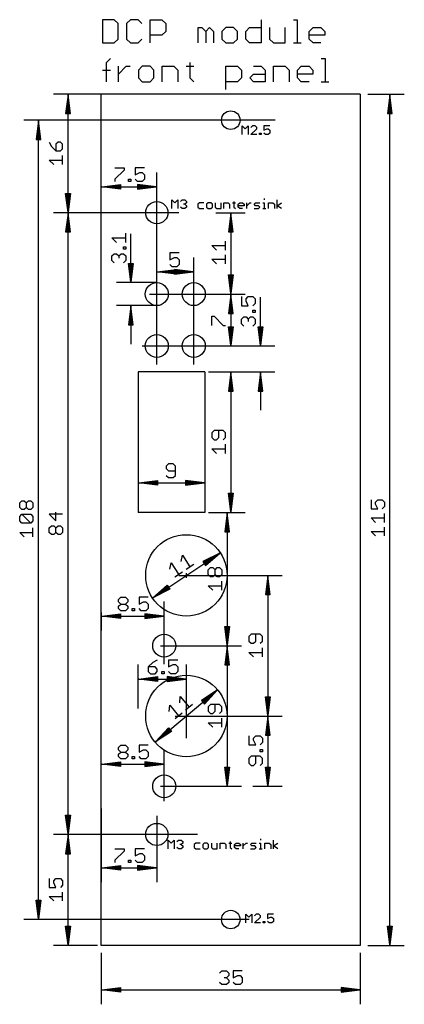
# Model space of a CAD drawing. Extents: x -11 to 144, y -8 to 125.
# Tile 1 of 2: x -11 to 41, y -8 to 125. Entities that reach past the tile are written whole.
import ezdxf

# ---------------------------------------------------------------- set-up
doc = ezdxf.new("R2010")
doc.units = 0
for name, color, linetype in [('114', 253, 'CONTINUOUS'), ('20', 7, 'CONTINUOUS'), ('47', 140, 'CONTINUOUS')]:
    doc.layers.add(name, color=color, linetype=linetype)

msp = doc.modelspace()

# ---------------------------------------------------------------- linework, layer by layer
at = {"layer": '114'}
for p, q in [((0.1778, 125.0749), (0.1778, 121.9278)), ((1.7513, 125.0749), (0.1778, 125.0749)), ((2.2759, 124.5504), (1.7513, 125.0749)), ((3.9251, 125.0749), (3.4006, 124.5504)), ((4.9741, 125.0749), (3.9251, 125.0749)), ((5.4986, 124.5504), (4.9741, 125.0749)), ((6.6233, 121.9278), (6.6233, 125.0749)), ((6.6233, 125.0749), (8.1968, 125.0749)), ((8.1968, 125.0749), (8.7214, 124.5504)), ((21.6124, 125.0749), (21.6124, 121.9278)), ((25.9598, 125.0749), (26.4843, 125.0749)), ((26.4843, 125.0749), (26.4843, 121.9278)), ((2.2759, 122.4523), (2.2759, 124.5504)), ((3.4006, 124.5504), (3.4006, 122.4523)), ((8.7214, 124.5504), (8.7214, 123.5013)), ((13.0688, 121.9278), (13.0688, 124.0259)), ((13.0688, 124.0259), (13.5933, 124.0259)), ((13.5933, 124.0259), (14.1178, 123.5013)), ((14.1178, 123.5013), (14.6424, 124.0259)), ((14.6424, 124.0259), (15.1669, 123.5013)), ((16.8161, 124.0259), (16.2916, 123.5013)), ((17.8651, 124.0259), (16.8161, 124.0259)), ((18.3896, 123.5013), (17.8651, 124.0259)), ((19.5143, 123.5013), (20.0388, 124.0259)), ((20.0388, 124.0259), (21.6124, 124.0259)), ((22.7371, 124.0259), (22.7371, 122.4523)), ((24.8351, 121.9278), (24.8351, 124.0259)), ((28.1083, 123.5013), (28.6328, 124.0259)), ((28.6328, 124.0259), (29.6819, 124.0259)), ((29.6819, 124.0259), (30.2064, 123.5013)), ((1.7513, 121.9278), (2.2759, 122.4523)), ((3.4006, 122.4523), (3.9251, 121.9278)), ((4.9741, 121.9278), (5.4986, 122.4523)), ((8.1968, 122.9768), (6.6233, 122.9768)), ((8.7214, 123.5013), (8.1968, 122.9768)), ((14.1178, 123.5013), (14.1178, 121.9278)), ((15.1669, 123.5013), (15.1669, 121.9278)), ((16.2916, 123.5013), (16.2916, 122.4523)), ((16.2916, 122.4523), (16.8161, 121.9278)), ((17.8651, 121.9278), (18.3896, 122.4523)), ((18.3896, 122.4523), (18.3896, 123.5013)), ((19.5143, 122.4523), (19.5143, 123.5013)), ((20.0388, 121.9278), (19.5143, 122.4523)), ((22.7371, 122.4523), (23.2616, 121.9278)), ((28.1083, 122.4523), (28.1083, 123.5013)), ((30.2064, 122.9768), (28.1083, 122.9768)), ((28.6328, 121.9278), (28.1083, 122.4523)), ((30.2064, 123.5013), (30.2064, 122.9768)), ((0.1778, 121.9278), (1.7513, 121.9278)), ((3.9251, 121.9278), (4.9741, 121.9278)), ((16.8161, 121.9278), (17.8651, 121.9278)), ((21.6124, 121.9278), (20.0388, 121.9278)), ((23.2616, 121.9278), (24.8351, 121.9278)), ((25.9598, 121.9278), (27.0089, 121.9278)), ((29.6819, 121.9278), (28.6328, 121.9278)), ((0.7023, 119.3004), (1.2268, 119.8249)), ((29.7197, 119.8249), (30.2442, 119.8249)), ((30.2442, 119.8249), (30.2442, 116.6778)), ((0.7023, 116.6778), (0.7023, 119.3004)), ((2.3263, 116.6778), (2.3263, 118.7759)), ((2.3263, 117.7268), (3.3753, 118.7759)), ((3.3753, 118.7759), (3.8998, 118.7759)), ((5.5364, 118.7759), (5.0119, 118.2513)), ((6.5855, 118.7759), (5.5364, 118.7759)), ((7.11, 118.2513), (6.5855, 118.7759)), ((8.2347, 116.6778), (8.2347, 118.7759)), ((8.2347, 118.7759), (9.8082, 118.7759)), ((9.8082, 118.7759), (10.3327, 118.2513)), ((11.4574, 118.7759), (12.5065, 118.7759)), ((11.9819, 119.3004), (11.9819, 117.2023)), ((16.8287, 115.6288), (16.8287, 118.7759)), ((16.8287, 118.7759), (18.4022, 118.7759)), ((18.4022, 118.7759), (18.9267, 118.2513)), ((20.576, 118.7759), (21.625, 118.7759)), ((21.625, 118.7759), (22.1495, 118.2513)), ((23.2742, 116.6778), (23.2742, 118.7759)), ((23.2742, 118.7759), (24.8477, 118.7759)), ((24.8477, 118.7759), (25.3723, 118.2513)), ((26.4969, 118.2513), (27.0215, 118.7759)), ((27.0215, 118.7759), (28.0705, 118.7759)), ((28.0705, 118.7759), (28.595, 118.2513)), ((0.1778, 118.2513), (1.2268, 118.2513)), ((5.0119, 118.2513), (5.0119, 117.2023)), ((5.0119, 117.2023), (5.5364, 116.6778)), ((6.5855, 116.6778), (7.11, 117.2023)), ((7.11, 117.2023), (7.11, 118.2513)), ((10.3327, 118.2513), (10.3327, 116.6778)), ((11.9819, 117.2023), (12.5065, 116.6778)), ((18.9267, 117.2023), (18.4022, 116.6778)), ((18.9267, 118.2513), (18.9267, 117.2023)), ((20.0514, 117.2023), (20.576, 117.7268)), ((20.576, 116.6778), (20.0514, 117.2023)), ((20.576, 117.7268), (22.1495, 117.7268)), ((22.1495, 118.2513), (22.1495, 116.6778)), ((25.3723, 118.2513), (25.3723, 116.6778)), ((26.4969, 117.2023), (26.4969, 118.2513)), ((28.595, 117.7268), (26.4969, 117.7268)), ((27.0215, 116.6778), (26.4969, 117.2023)), ((28.595, 118.2513), (28.595, 117.7268)), ((5.5364, 116.6778), (6.5855, 116.6778)), ((18.4022, 116.6778), (16.8287, 116.6778)), ((22.1495, 116.6778), (20.576, 116.6778)), ((28.0705, 116.6778), (27.0215, 116.6778)), ((29.7197, 116.6778), (30.7687, 116.6778))]:
    msp.add_line(p, q, dxfattribs=at)
at = {"layer": '20'}
for p, q in [((0, 0), (0, 115)), ((35, 115), (0, 115)), ((35, 115), (35, 0)), ((14, 77.5), (5, 77.5)), ((5, 77.5), (5, 58.5)), ((14, 77.5), (14, 58.5)), ((14, 58.5), (5, 58.5)), ((35, 0), (0, 0))]:
    msp.add_line(p, q, dxfattribs=at)
for centre, radius in [((17.5, 111.5), 1.25), ((7.5, 99), 1.5), ((7.5, 88), 1.55), ((12.5, 88), 1.55), ((7.5, 81), 1.55), ((12.5, 81), 1.55), ((11.5, 50), 5.5), ((8.5, 40.5), 1.55), ((11.5, 31), 5.5), ((8.5, 21.5), 1.55), ((7.5, 15), 1.5), ((17.5, 3.5), 1.25)]:
    msp.add_circle(centre, radius, dxfattribs=at)
at = {"layer": '47'}
for p, q in [((6.5, 115), (-6.45, 115)), ((-4.5, 114.935), (-4.8192, 112.4)), ((-4.5, 114.935), (-4.76, 112.4)), ((-4.5, 114.935), (-4.63, 112.4)), ((-4.5, 99.065), (-4.5, 114.935)), ((-4.1808, 112.4), (-4.5, 114.935)), ((-4.37, 112.4), (-4.5, 114.935)), ((-4.24, 112.4), (-4.5, 114.935)), ((36, 115), (40.95, 115)), ((39, 114.935), (38.6808, 112.4)), ((39, 114.935), (38.74, 112.4)), ((39, 114.935), (38.87, 112.4)), ((39, 0.065), (39, 114.935)), ((39.3192, 112.4), (39, 114.935)), ((39.13, 112.4), (39, 114.935)), ((39.26, 112.4), (39, 114.935)), ((-4.8192, 112.4), (-4.1808, 112.4)), ((38.6808, 112.4), (39.3192, 112.4)), ((23.5, 111.5), (-10.45, 111.5)), ((-8.5, 111.435), (-8.8192, 108.9)), ((-8.5, 111.435), (-8.76, 108.9)), ((-8.5, 111.435), (-8.63, 108.9)), ((-8.5, 3.565), (-8.5, 111.435)), ((-8.1808, 108.9), (-8.5, 111.435)), ((-8.37, 108.9), (-8.5, 111.435)), ((-8.24, 108.9), (-8.5, 111.435)), ((19.0508, 109.5508), (19.0508, 110.7202)), ((19.0508, 110.7202), (19.4406, 110.3304)), ((19.4406, 110.3304), (19.8304, 110.7202)), ((19.8304, 110.7202), (19.8304, 109.5508)), ((20.4151, 110.7202), (20.2202, 110.5253)), ((20.8049, 110.7202), (20.4151, 110.7202)), ((20.9998, 110.5253), (20.8049, 110.7202)), ((20.9998, 110.3304), (20.9998, 110.5253)), ((22.7539, 110.7202), (21.9743, 110.7202)), ((21.9743, 110.7202), (21.9743, 110.1355)), ((20.2202, 109.5508), (20.9998, 110.3304)), ((20.9998, 109.5508), (20.2202, 109.5508)), ((21.3896, 109.5508), (21.3896, 109.7457)), ((21.3896, 109.7457), (21.5845, 109.7457)), ((21.5845, 109.5508), (21.3896, 109.5508)), ((21.5845, 109.7457), (21.5845, 109.5508)), ((21.9743, 110.1355), (22.3641, 110.3304)), ((22.1692, 109.5508), (21.9743, 109.7457)), ((22.559, 109.5508), (22.1692, 109.5508)), ((22.3641, 110.3304), (22.559, 110.3304)), ((22.559, 110.3304), (22.7539, 110.1355)), ((22.7539, 109.7457), (22.559, 109.5508)), ((22.7539, 110.1355), (22.7539, 109.7457)), ((-8.8192, 108.9), (-8.1808, 108.9)), ((-7.0299, 108.5488), (-6.7302, 107.9494)), ((-6.7302, 107.9494), (-6.1308, 107.3499)), ((-5.831, 108.5488), (-6.1308, 108.2491)), ((-6.1308, 108.2491), (-6.1308, 107.3499)), ((-5.5313, 108.5488), (-5.831, 108.5488)), ((-5.2316, 108.2491), (-5.5313, 108.5488)), ((-5.2316, 107.6496), (-5.2316, 108.2491)), ((-6.1308, 107.3499), (-5.5313, 107.3499)), ((-5.5313, 107.3499), (-5.2316, 107.6496)), ((-5.2316, 105.5083), (-5.2316, 106.7072)), ((-6.4305, 105.5083), (-7.0299, 106.1078)), ((-7.0299, 106.1078), (-5.2316, 106.1078)), ((0, 89.5), (0, 104.45)), ((1.8357, 105.0554), (3.0685, 105.0554)), ((3.0685, 104.7472), (1.8357, 103.5144)), ((3.0685, 105.0554), (3.0685, 104.7472)), ((5.8309, 105.0554), (4.5981, 105.0554)), ((4.5981, 105.0554), (4.5981, 104.1308)), ((4.5981, 104.1308), (5.2145, 104.439)), ((5.2145, 104.439), (5.5227, 104.439)), ((5.5227, 104.439), (5.8309, 104.1308)), ((5.8309, 104.1308), (5.8309, 103.5144)), ((7.5, 78.5), (7.5, 104.45)), ((0.065, 102.5), (2.6, 102.8192)), ((0.065, 102.5), (2.6, 102.76)), ((0.065, 102.5), (2.6, 102.63)), ((0.065, 102.5), (7.435, 102.5)), ((2.6, 102.1808), (0.065, 102.5)), ((2.6, 102.37), (0.065, 102.5)), ((2.6, 102.24), (0.065, 102.5)), ((1.8357, 103.5144), (1.8357, 103.2062)), ((2.6, 102.8192), (2.6, 102.1808)), ((3.6773, 103.2062), (3.6773, 103.5144)), ((3.6773, 103.5144), (3.9855, 103.5144)), ((3.9855, 103.2062), (3.6773, 103.2062)), ((3.9855, 103.5144), (3.9855, 103.2062)), ((4.9063, 103.2062), (4.5981, 103.5144)), ((7.435, 102.5), (4.9, 102.8192)), ((4.9, 102.8192), (4.9, 102.1808)), ((7.435, 102.5), (4.9, 102.76)), ((7.435, 102.5), (4.9, 102.63)), ((4.9, 102.1808), (7.435, 102.5)), ((4.9, 102.37), (7.435, 102.5)), ((4.9, 102.24), (7.435, 102.5)), ((5.5227, 103.2062), (4.9063, 103.2062)), ((5.8309, 103.5144), (5.5227, 103.2062)), ((-4.5, 99.065), (-4.8192, 101.6)), ((-4.8192, 101.6), (-4.1808, 101.6)), ((-4.5, 99.065), (-4.76, 101.6)), ((-4.5, 99.065), (-4.63, 101.6)), ((-4.1808, 101.6), (-4.5, 99.065)), ((-4.37, 101.6), (-4.5, 99.065)), ((-4.24, 101.6), (-4.5, 99.065)), ((9.5508, 99.5508), (9.5508, 100.7202)), ((9.5508, 100.7202), (9.9406, 100.3304)), ((9.9406, 100.3304), (10.3304, 100.7202)), ((10.3304, 100.7202), (10.3304, 99.5508)), ((10.7202, 100.5253), (10.9151, 100.7202)), ((10.9151, 100.7202), (11.3049, 100.7202)), ((11.3049, 100.1355), (11.11, 100.1355)), ((11.3049, 100.7202), (11.4998, 100.5253)), ((11.4998, 100.3304), (11.3049, 100.1355)), ((11.3049, 100.1355), (11.4998, 99.9406)), ((11.4998, 100.5253), (11.4998, 100.3304)), ((11.4998, 99.9406), (11.4998, 99.7457)), ((13.2539, 100.3304), (13.059, 100.1355)), ((13.059, 100.1355), (13.059, 99.7457)), ((13.8386, 100.3304), (13.2539, 100.3304)), ((14.4233, 100.3304), (14.2284, 100.1355)), ((14.2284, 100.1355), (14.2284, 99.7457)), ((14.8131, 100.3304), (14.4233, 100.3304)), ((15.008, 100.1355), (14.8131, 100.3304)), ((15.008, 99.7457), (15.008, 100.1355)), ((15.3978, 100.3304), (15.3978, 99.7457)), ((16.1774, 99.5508), (16.1774, 100.3304)), ((16.5672, 99.5508), (16.5672, 100.3304)), ((16.5672, 100.3304), (17.1519, 100.3304)), ((17.1519, 100.3304), (17.3468, 100.1355)), ((17.3468, 100.1355), (17.3468, 99.5508)), ((17.7366, 100.3304), (18.1264, 100.3304)), ((17.9315, 100.5253), (17.9315, 99.7457)), ((18.5162, 100.1355), (18.7111, 100.3304)), ((18.5162, 99.7457), (18.5162, 100.1355)), ((19.2958, 99.9406), (18.5162, 99.9406)), ((18.7111, 100.3304), (19.1009, 100.3304)), ((19.1009, 100.3304), (19.2958, 100.1355)), ((19.2958, 100.1355), (19.2958, 99.9406)), ((19.6856, 99.5508), (19.6856, 100.3304)), ((19.6856, 99.9406), (20.0754, 100.3304)), ((20.0754, 100.3304), (20.2703, 100.3304)), ((20.6601, 100.1355), (20.855, 100.3304)), ((20.855, 99.9406), (20.6601, 100.1355)), ((20.855, 100.3304), (21.4397, 100.3304)), ((21.2448, 99.9406), (20.855, 99.9406)), ((21.4397, 99.7457), (21.2448, 99.9406)), ((21.8295, 100.3304), (22.0244, 100.3304)), ((22.0244, 100.9151), (22.0244, 100.7202)), ((22.0244, 100.3304), (22.0244, 99.5508)), ((22.6091, 99.5508), (22.6091, 100.3304)), ((22.6091, 100.3304), (23.1938, 100.3304)), ((23.1938, 100.3304), (23.3887, 100.1355)), ((23.3887, 100.1355), (23.3887, 99.5508)), ((23.7785, 99.5508), (23.7785, 100.7202)), ((23.7785, 99.9406), (24.3632, 100.3304)), ((24.3632, 99.5508), (23.7785, 99.9406)), ((5, 99), (-6.45, 99)), ((10.5, 99), (-6.45, 99)), ((-4.5, 98.935), (-4.8192, 96.4)), ((-4.5, 98.935), (-4.76, 96.4)), ((-4.5, 98.935), (-4.63, 96.4)), ((-4.5, 15.065), (-4.5, 98.935)), ((-4.1808, 96.4), (-4.5, 98.935)), ((-4.37, 96.4), (-4.5, 98.935)), ((-4.24, 96.4), (-4.5, 98.935)), ((10.9151, 99.5508), (10.7202, 99.7457)), ((11.3049, 99.5508), (10.9151, 99.5508)), ((11.4998, 99.7457), (11.3049, 99.5508)), ((13.059, 99.7457), (13.2539, 99.5508)), ((13.2539, 99.5508), (13.8386, 99.5508)), ((14.2284, 99.7457), (14.4233, 99.5508)), ((14.4233, 99.5508), (14.8131, 99.5508)), ((14.8131, 99.5508), (15.008, 99.7457)), ((15.3978, 99.7457), (15.5927, 99.5508)), ((15.5, 99), (19.45, 99)), ((15.5927, 99.5508), (16.1774, 99.5508)), ((17.5, 98.935), (17.1808, 96.4)), ((17.5, 98.935), (17.24, 96.4)), ((17.5, 98.935), (17.37, 96.4)), ((17.5, 98.935), (17.5, 88.065)), ((17.8192, 96.4), (17.5, 98.935)), ((17.63, 96.4), (17.5, 98.935)), ((17.76, 96.4), (17.5, 98.935)), ((17.9315, 99.7457), (18.1264, 99.5508)), ((18.7111, 99.5508), (18.5162, 99.7457)), ((19.1009, 99.5508), (18.7111, 99.5508)), ((20.6601, 99.5508), (21.2448, 99.5508)), ((21.2448, 99.5508), (21.4397, 99.7457)), ((21.8295, 99.5508), (22.2193, 99.5508)), ((-4.8192, 96.4), (-4.1808, 96.4)), ((3.2938, 94.9886), (3.2938, 96.2213)), ((4, 89.615), (4, 96.1309)), ((17.1808, 96.4), (17.8192, 96.4)), ((2.061, 94.9886), (1.4446, 95.6049)), ((1.4446, 95.6049), (3.2938, 95.6049)), ((15.561, 93.9361), (14.9446, 94.5525)), ((14.9446, 94.5525), (16.7938, 94.5525)), ((16.7938, 93.9361), (16.7938, 95.1689)), ((1.4446, 93.1508), (1.7528, 93.459)), ((1.4446, 92.5344), (1.4446, 93.1508)), ((1.7528, 93.459), (2.061, 93.459)), ((2.061, 93.459), (2.3692, 93.1508)), ((2.3692, 93.1508), (2.6774, 93.459)), ((2.3692, 93.1508), (2.3692, 92.8426)), ((2.6774, 93.459), (2.9856, 93.459)), ((2.9856, 94.0678), (2.9856, 94.376)), ((2.9856, 94.376), (3.2938, 94.376)), ((3.2938, 94.0678), (2.9856, 94.0678)), ((2.9856, 93.459), (3.2938, 93.1508)), ((3.2938, 94.376), (3.2938, 94.0678)), ((3.2938, 93.1508), (3.2938, 92.5344)), ((10.5101, 93.5554), (9.2773, 93.5554)), ((9.2773, 93.5554), (9.2773, 92.6308)), ((16.7938, 92.0945), (16.7938, 93.3273)), ((1.7528, 92.2262), (1.4446, 92.5344)), ((3.2938, 92.5344), (2.9856, 92.2262)), ((4, 89.615), (3.6808, 92.15)), ((3.6808, 92.15), (4.3192, 92.15)), ((4, 89.615), (3.74, 92.15)), ((4, 89.615), (3.87, 92.15)), ((4.3192, 92.15), (4, 89.615)), ((4.13, 92.15), (4, 89.615)), ((4.26, 92.15), (4, 89.615)), ((7.5, 90), (7.5, 92.95)), ((9.2773, 92.6308), (9.8937, 92.939)), ((9.5855, 91.7062), (9.2773, 92.0144)), ((9.8937, 92.939), (10.2019, 92.939)), ((10.2019, 92.939), (10.5101, 92.6308)), ((10.5101, 92.0144), (10.2019, 91.7062)), ((10.5101, 92.6308), (10.5101, 92.0144)), ((12.5, 78.5), (12.5, 92.95)), ((15.561, 92.0945), (14.9446, 92.7109)), ((14.9446, 92.7109), (16.7938, 92.7109)), ((7.565, 91), (10.1, 91.3192)), ((7.565, 91), (10.1, 91.26)), ((7.565, 91), (10.1, 91.13)), ((7.565, 91), (12.435, 91)), ((10.1, 90.6808), (7.565, 91)), ((10.1, 90.87), (7.565, 91)), ((10.1, 90.74), (7.565, 91)), ((10.2019, 91.7062), (9.5855, 91.7062)), ((12.435, 91), (9.9, 91.3192)), ((9.9, 91.3192), (9.9, 90.6808)), ((12.435, 91), (9.9, 91.26)), ((12.435, 91), (9.9, 91.13)), ((9.9, 90.6808), (12.435, 91)), ((9.9, 90.87), (12.435, 91)), ((9.9, 90.74), (12.435, 91)), ((10.1, 91.3192), (10.1, 90.6808)), ((17.5, 88.065), (17.1808, 90.6)), ((17.1808, 90.6), (17.8192, 90.6)), ((17.5, 88.065), (17.24, 90.6)), ((17.5, 88.065), (17.37, 90.6)), ((17.8192, 90.6), (17.5, 88.065)), ((17.63, 90.6), (17.5, 88.065)), ((17.76, 90.6), (17.5, 88.065)), ((7.5, 89.55), (2.05, 89.55)), ((6.5, 88), (19.45, 88)), ((7.1808, 88), (7.8192, 88)), ((7.5, 87.6808), (7.5, 88.3192)), ((15.5, 88), (19.45, 88)), ((17.5, 87.935), (17.1808, 85.4)), ((17.5, 87.935), (17.24, 85.4)), ((17.5, 87.935), (17.37, 85.4)), ((17.5, 87.935), (17.5, 81.065)), ((17.8192, 85.4), (17.5, 87.935)), ((17.63, 85.4), (17.5, 87.935)), ((17.76, 85.4), (17.5, 87.935)), ((18.9446, 87.6713), (18.9446, 86.4386)), ((19.561, 87.3631), (19.8692, 87.6713)), ((19.561, 87.0549), (19.561, 87.3631)), ((19.8692, 86.4386), (19.561, 87.0549)), ((19.8692, 87.6713), (20.4856, 87.6713)), ((20.4856, 87.6713), (20.7938, 87.3631)), ((20.7938, 86.7468), (20.4856, 86.4386)), ((20.7938, 87.3631), (20.7938, 86.7468)), ((21.5, 81.065), (21.5, 87.5809)), ((7.5, 86.45), (2.05, 86.45)), ((4, 86.385), (3.6808, 83.85)), ((4, 86.385), (3.74, 83.85)), ((4, 86.385), (3.87, 83.85)), ((4, 86.385), (4, 81.25)), ((4.3192, 83.85), (4, 86.385)), ((4.13, 83.85), (4, 86.385)), ((4.26, 83.85), (4, 86.385)), ((17.1808, 85.4), (17.8192, 85.4)), ((18.9446, 86.4386), (19.8692, 86.4386)), ((20.4856, 85.5178), (20.4856, 85.826)), ((20.4856, 85.826), (20.7938, 85.826)), ((20.7938, 85.5178), (20.4856, 85.5178)), ((20.7938, 85.826), (20.7938, 85.5178)), ((3.6808, 83.85), (4.3192, 83.85)), ((14.9446, 83.7773), (14.9446, 85.0101)), ((14.9446, 85.0101), (15.2528, 85.0101)), ((15.2528, 85.0101), (16.4856, 83.7773)), ((18.9446, 84.6008), (19.2528, 84.909)), ((18.9446, 83.9844), (18.9446, 84.6008)), ((19.2528, 83.6762), (18.9446, 83.9844)), ((19.2528, 84.909), (19.561, 84.909)), ((19.561, 84.909), (19.8692, 84.6008)), ((19.8692, 84.6008), (20.1774, 84.909)), ((19.8692, 84.6008), (19.8692, 84.2926)), ((20.1774, 84.909), (20.4856, 84.909)), ((20.4856, 84.909), (20.7938, 84.6008)), ((20.7938, 83.9844), (20.4856, 83.6762)), ((20.7938, 84.6008), (20.7938, 83.9844)), ((16.4856, 83.7773), (16.7938, 83.7773)), ((17.5, 81.065), (17.1808, 83.6)), ((17.1808, 83.6), (17.8192, 83.6)), ((17.5, 81.065), (17.24, 83.6)), ((17.5, 81.065), (17.37, 83.6)), ((17.8192, 83.6), (17.5, 81.065)), ((17.63, 83.6), (17.5, 81.065)), ((17.76, 83.6), (17.5, 81.065)), ((21.5, 81.065), (21.1808, 83.6)), ((21.1808, 83.6), (21.8192, 83.6)), ((21.5, 81.065), (21.24, 83.6)), ((21.5, 81.065), (21.37, 83.6)), ((21.8192, 83.6), (21.5, 81.065)), ((21.63, 83.6), (21.5, 81.065)), ((21.76, 83.6), (21.5, 81.065)), ((5.5, 81), (19.45, 81)), ((15.5, 81), (23.45, 81)), ((14.5, 77.5), (23.45, 77.5)), ((15.5, 77.5), (19.45, 77.5)), ((17.5, 77.435), (17.1808, 74.9)), ((17.5, 77.435), (17.24, 74.9)), ((17.5, 77.435), (17.37, 74.9)), ((17.5, 77.435), (17.5, 58.565)), ((17.8192, 74.9), (17.5, 77.435)), ((17.63, 74.9), (17.5, 77.435)), ((17.76, 74.9), (17.5, 77.435)), ((21.5, 77.435), (21.1808, 74.9)), ((21.5, 77.435), (21.24, 74.9)), ((21.5, 77.435), (21.37, 74.9)), ((21.5, 77.435), (21.5, 72.3)), ((21.8192, 74.9), (21.5, 77.435)), ((21.63, 74.9), (21.5, 77.435)), ((21.76, 74.9), (21.5, 77.435)), ((17.1808, 74.9), (17.8192, 74.9)), ((21.1808, 74.9), (21.8192, 74.9)), ((15.2528, 69.5573), (14.9446, 69.2491)), ((14.9446, 69.2491), (14.9446, 68.6327)), ((16.4856, 69.5573), (15.2528, 69.5573)), ((15.8692, 68.6327), (15.8692, 69.5573)), ((16.7938, 69.2491), (16.4856, 69.5573)), ((16.7938, 68.6327), (16.7938, 69.2491)), ((14.9446, 68.6327), (15.2528, 68.3245)), ((15.2528, 68.3245), (15.561, 68.3245)), ((15.561, 68.3245), (15.8692, 68.6327)), ((16.4856, 68.3245), (16.7938, 68.6327)), ((15.561, 66.4829), (14.9446, 67.0993)), ((14.9446, 67.0993), (16.7938, 67.0993)), ((16.7938, 66.4829), (16.7938, 67.7157)), ((5, 65.5), (5, 60.55)), ((14, 65.5), (14, 60.55)), ((9.0855, 65.0554), (8.7773, 64.7472)), ((8.7773, 64.7472), (8.7773, 64.439)), ((8.7773, 64.439), (9.0855, 64.1308)), ((9.7019, 65.0554), (9.0855, 65.0554)), ((9.0855, 64.1308), (10.0101, 64.1308)), ((10.0101, 64.7472), (9.7019, 65.0554)), ((10.0101, 63.5144), (10.0101, 64.7472)), ((5.065, 62.5), (7.6, 62.8192)), ((5.065, 62.5), (7.6, 62.76)), ((5.065, 62.5), (7.6, 62.63)), ((7.6, 62.8192), (7.6, 62.1808)), ((8.7773, 63.5144), (9.0855, 63.2062)), ((9.0855, 63.2062), (9.7019, 63.2062)), ((9.7019, 63.2062), (10.0101, 63.5144)), ((13.935, 62.5), (11.4, 62.8192)), ((11.4, 62.8192), (11.4, 62.1808)), ((13.935, 62.5), (11.4, 62.76)), ((13.935, 62.5), (11.4, 62.63)), ((5.065, 62.5), (13.935, 62.5)), ((7.6, 62.1808), (5.065, 62.5)), ((7.6, 62.37), (5.065, 62.5)), ((7.6, 62.24), (5.065, 62.5)), ((11.4, 62.1808), (13.935, 62.5)), ((11.4, 62.37), (13.935, 62.5)), ((11.4, 62.24), (13.935, 62.5)), ((-11.0299, 59.7918), (-10.7302, 60.0915)), ((-10.7302, 60.0915), (-10.4305, 60.0915)), ((-10.4305, 60.0915), (-10.1308, 59.7918)), ((-10.1308, 59.7918), (-9.831, 60.0915)), ((-9.831, 60.0915), (-9.5313, 60.0915)), ((-9.5313, 60.0915), (-9.2316, 59.7918)), ((17.5, 58.565), (17.1808, 61.1)), ((17.1808, 61.1), (17.8192, 61.1)), ((17.5, 58.565), (17.24, 61.1)), ((17.5, 58.565), (17.37, 61.1)), ((17.8192, 61.1), (17.5, 58.565)), ((17.63, 61.1), (17.5, 58.565)), ((17.76, 61.1), (17.5, 58.565)), ((36.4701, 60.2031), (36.4701, 59.0042)), ((37.0695, 59.9034), (37.3692, 60.2031)), ((37.0695, 59.6036), (37.0695, 59.9034)), ((37.3692, 60.2031), (37.9687, 60.2031)), ((37.9687, 60.2031), (38.2684, 59.9034)), ((38.2684, 59.9034), (38.2684, 59.3039)), ((-11.0299, 59.1923), (-11.0299, 59.7918)), ((-10.7302, 58.8926), (-11.0299, 59.1923)), ((-10.4305, 58.8926), (-10.7302, 58.8926)), ((-10.1308, 59.1923), (-10.4305, 58.8926)), ((-10.1308, 59.1923), (-10.1308, 59.7918)), ((-9.831, 58.8926), (-10.1308, 59.1923)), ((-9.5313, 58.8926), (-9.831, 58.8926)), ((-9.2316, 59.1923), (-9.5313, 58.8926)), ((-9.2316, 59.7918), (-9.2316, 59.1923)), ((-6.1308, 57.3499), (-6.1308, 58.5488)), ((36.4701, 59.0042), (37.3692, 59.0042)), ((37.3692, 59.0042), (37.0695, 59.6036)), ((38.2684, 59.3039), (37.9687, 59.0042)), ((-11.0299, 57.9502), (-10.7302, 58.2499)), ((-11.0299, 57.3508), (-11.0299, 57.9502)), ((-10.7302, 57.051), (-11.0299, 57.3508)), ((-10.7302, 58.2499), (-9.5313, 58.2499)), ((-9.5313, 57.051), (-10.7302, 58.2499)), ((-9.5313, 58.2499), (-9.2316, 57.9502)), ((-9.2316, 57.3508), (-9.5313, 57.051)), ((-9.2316, 57.9502), (-9.2316, 57.3508)), ((-5.2316, 58.2491), (-7.0299, 58.2491)), ((-7.0299, 58.2491), (-6.1308, 57.3499)), ((14.5, 58.5), (19.45, 58.5)), ((15.5, 58.5), (18.95, 58.5)), ((17, 58.435), (16.6808, 55.9)), ((17, 58.435), (16.74, 55.9)), ((17, 58.435), (16.87, 55.9)), ((17, 58.435), (17, 40.565)), ((17.3192, 55.9), (17, 58.435)), ((17.13, 55.9), (17, 58.435)), ((17.26, 55.9), (17, 58.435)), ((37.0695, 57.1626), (36.4701, 57.7621)), ((36.4701, 57.7621), (38.2684, 57.7621)), ((38.2684, 57.1626), (38.2684, 58.3615)), ((-9.5313, 57.051), (-10.7302, 57.051)), ((-9.2316, 55.2095), (-9.2316, 56.4084)), ((-7.0299, 56.4075), (-6.7302, 56.7072)), ((-7.0299, 55.8081), (-7.0299, 56.4075)), ((-6.7302, 56.7072), (-6.4305, 56.7072)), ((-6.4305, 56.7072), (-6.1308, 56.4075)), ((-6.1308, 56.4075), (-5.831, 56.7072)), ((-6.1308, 55.8081), (-6.1308, 56.4075)), ((-5.831, 56.7072), (-5.5313, 56.7072)), ((-5.5313, 56.7072), (-5.2316, 56.4075)), ((-5.2316, 56.4075), (-5.2316, 55.8081)), ((16.6808, 55.9), (17.3192, 55.9)), ((37.0695, 55.321), (36.4701, 55.9205)), ((36.4701, 55.9205), (38.2684, 55.9205)), ((38.2684, 55.321), (38.2684, 56.5199)), ((-10.4305, 55.2095), (-11.0299, 55.8089)), ((-11.0299, 55.8089), (-9.2316, 55.8089)), ((-6.7302, 55.5083), (-7.0299, 55.8081)), ((-6.4305, 55.5083), (-6.7302, 55.5083)), ((-6.1308, 55.8081), (-6.4305, 55.5083)), ((-5.831, 55.5083), (-6.1308, 55.8081)), ((-5.5313, 55.5083), (-5.831, 55.5083)), ((-5.2316, 55.8081), (-5.5313, 55.5083)), ((6.9778, 46.9852), (16.0222, 53.0148)), ((10.7869, 51.8554), (10.9577, 52.7102)), ((10.9577, 52.7102), (11.9837, 51.1718)), ((16.0222, 53.0148), (13.7359, 51.8743)), ((16.0222, 53.0148), (13.7687, 51.825)), ((16.0222, 53.0148), (13.8408, 51.7168)), ((13.9851, 51.5005), (16.0222, 53.0148)), ((14.0572, 51.3923), (16.0222, 53.0148)), ((14.09, 51.343), (16.0222, 53.0148)), ((16.0763, 53.0509), (16.0763, 53.0509)), ((9.2548, 50.8336), (9.4256, 51.6884)), ((9.4256, 51.6884), (10.4516, 50.15)), ((11.4709, 50.8298), (12.4965, 51.5138)), ((13.7359, 51.8743), (14.09, 51.343)), ((14.4446, 50.7491), (14.7528, 51.0573)), ((14.4446, 50.1327), (14.4446, 50.7491)), ((14.7528, 51.0573), (15.061, 51.0573)), ((15.061, 51.0573), (15.3692, 50.7491)), ((15.3692, 50.7491), (15.6774, 51.0573)), ((15.3692, 50.1327), (15.3692, 50.7491)), ((15.6774, 51.0573), (15.9856, 51.0573)), ((15.9856, 51.0573), (16.2938, 50.7491)), ((16.2938, 50.7491), (16.2938, 50.1327)), ((9.9388, 49.808), (10.9644, 50.492)), ((10.5, 50), (24.45, 50)), ((11.1808, 50), (11.8192, 50)), ((11.5, 49.6808), (11.5, 50.3192)), ((14.7528, 49.8245), (14.4446, 50.1327)), ((15.061, 49.8245), (14.7528, 49.8245)), ((15.3692, 50.1327), (15.061, 49.8245)), ((15.6774, 49.8245), (15.3692, 50.1327)), ((15.9856, 49.8245), (15.6774, 49.8245)), ((16.2938, 50.1327), (15.9856, 49.8245)), ((22.5, 49.935), (22.1808, 47.4)), ((22.5, 49.935), (22.24, 47.4)), ((22.5, 49.935), (22.37, 47.4)), ((22.5, 49.935), (22.5, 31.065)), ((22.8192, 47.4), (22.5, 49.935)), ((22.63, 47.4), (22.5, 49.935)), ((22.76, 47.4), (22.5, 49.935)), ((6.9778, 46.9852), (8.91, 48.657)), ((6.9778, 46.9852), (8.9428, 48.6077)), ((6.9778, 46.9852), (9.0149, 48.4995)), ((9.1592, 48.2832), (6.9778, 46.9852)), ((9.2313, 48.175), (6.9778, 46.9852)), ((9.2641, 48.1257), (6.9778, 46.9852)), ((8.91, 48.657), (9.2641, 48.1257)), ((15.061, 47.9829), (14.4446, 48.5993)), ((14.4446, 48.5993), (16.2938, 48.5993)), ((16.2938, 47.9829), (16.2938, 49.2157)), ((2.3357, 46.7472), (2.6439, 47.0554)), ((2.3357, 46.439), (2.3357, 46.7472)), ((2.6439, 47.0554), (3.2603, 47.0554)), ((3.2603, 47.0554), (3.5685, 46.7472)), ((3.5685, 46.7472), (3.5685, 46.439)), ((6.3309, 47.0554), (5.0981, 47.0554)), ((5.0981, 47.0554), (5.0981, 46.1308)), ((6.9237, 46.9492), (6.9237, 46.9492)), ((22.1808, 47.4), (22.8192, 47.4)), ((2.6439, 46.1308), (2.3357, 46.439)), ((2.3357, 45.8226), (2.6439, 46.1308)), ((2.3357, 45.5144), (2.3357, 45.8226)), ((2.6439, 45.2062), (2.3357, 45.5144)), ((2.6439, 46.1308), (3.2603, 46.1308)), ((3.5685, 46.439), (3.2603, 46.1308)), ((3.2603, 46.1308), (3.5685, 45.8226)), ((3.5685, 45.5144), (3.2603, 45.2062)), ((3.5685, 45.8226), (3.5685, 45.5144)), ((4.1773, 45.2062), (4.1773, 45.5144)), ((4.1773, 45.5144), (4.4855, 45.5144)), ((4.4855, 45.5144), (4.4855, 45.2062)), ((5.0981, 46.1308), (5.7145, 46.439)), ((5.4063, 45.2062), (5.0981, 45.5144)), ((5.7145, 46.439), (6.0227, 46.439)), ((6.0227, 46.439), (6.3309, 46.1308)), ((6.3309, 45.5144), (6.0227, 45.2062)), ((6.3309, 46.1308), (6.3309, 45.5144)), ((8.5, 38), (8.5, 46.45)), ((0, 45), (0, 42.55)), ((0.065, 44.5), (2.6, 44.8192)), ((0.065, 44.5), (2.6, 44.76)), ((0.065, 44.5), (2.6, 44.63)), ((0.065, 44.5), (8.435, 44.5)), ((2.6, 44.1808), (0.065, 44.5)), ((2.6, 44.37), (0.065, 44.5)), ((2.6, 44.24), (0.065, 44.5)), ((2.6, 44.8192), (2.6, 44.1808)), ((3.2603, 45.2062), (2.6439, 45.2062)), ((4.4855, 45.2062), (4.1773, 45.2062)), ((6.0227, 45.2062), (5.4063, 45.2062)), ((8.435, 44.5), (5.9, 44.8192)), ((5.9, 44.8192), (5.9, 44.1808)), ((8.435, 44.5), (5.9, 44.76)), ((8.435, 44.5), (5.9, 44.63)), ((5.9, 44.1808), (8.435, 44.5)), ((5.9, 44.37), (8.435, 44.5)), ((5.9, 44.24), (8.435, 44.5)), ((17, 40.565), (16.6808, 43.1)), ((16.6808, 43.1), (17.3192, 43.1)), ((17, 40.565), (16.74, 43.1)), ((17, 40.565), (16.87, 43.1)), ((17.3192, 43.1), (17, 40.565)), ((17.13, 43.1), (17, 40.565)), ((17.26, 43.1), (17, 40.565)), ((20.2528, 42.0573), (19.9446, 41.7491)), ((19.9446, 41.7491), (19.9446, 41.1327)), ((21.4856, 42.0573), (20.2528, 42.0573)), ((20.8692, 41.1327), (20.8692, 42.0573)), ((21.7938, 41.7491), (21.4856, 42.0573)), ((21.7938, 41.1327), (21.7938, 41.7491)), ((8, 40.5), (18.95, 40.5)), ((15.5, 40.5), (18.95, 40.5)), ((17, 40.435), (16.6808, 37.9)), ((17, 40.435), (16.74, 37.9)), ((17, 40.435), (16.87, 37.9)), ((17, 40.435), (17, 21.565)), ((17.3192, 37.9), (17, 40.435)), ((17.13, 37.9), (17, 40.435)), ((17.26, 37.9), (17, 40.435)), ((19.9446, 41.1327), (20.2528, 40.8245)), ((20.2528, 40.8245), (20.561, 40.8245)), ((20.561, 40.8245), (20.8692, 41.1327)), ((21.4856, 40.8245), (21.7938, 41.1327)), ((21.7938, 38.9829), (21.7938, 40.2157)), ((20.561, 38.9829), (19.9446, 39.5993)), ((19.9446, 39.5993), (21.7938, 39.5993)), ((5, 32), (5, 37.95)), ((6.9521, 38.2472), (6.3357, 37.6308)), ((6.3357, 37.6308), (6.3357, 37.0144)), ((7.2603, 37.6308), (6.3357, 37.6308)), ((7.5685, 38.5554), (6.9521, 38.2472)), ((7.5685, 37.3226), (7.2603, 37.6308)), ((7.5685, 37.0144), (7.5685, 37.3226)), ((10.3309, 38.5554), (9.0981, 38.5554)), ((9.0981, 38.5554), (9.0981, 37.6308)), ((9.0981, 37.6308), (9.7145, 37.939)), ((9.7145, 37.939), (10.0227, 37.939)), ((10.0227, 37.939), (10.3309, 37.6308)), ((10.3309, 37.6308), (10.3309, 37.0144)), ((11.5, 28), (11.5, 37.95)), ((16.6808, 37.9), (17.3192, 37.9)), ((5.065, 36), (7.6, 36.3192)), ((5.065, 36), (7.6, 36.26)), ((5.065, 36), (7.6, 36.13)), ((5.065, 36), (11.435, 36)), ((7.6, 35.6808), (5.065, 36)), ((7.6, 35.87), (5.065, 36)), ((7.6, 35.74), (5.065, 36)), ((6.3357, 37.0144), (6.6439, 36.7062)), ((6.6439, 36.7062), (7.2603, 36.7062)), ((7.2603, 36.7062), (7.5685, 37.0144)), ((7.6, 36.3192), (7.6, 35.6808)), ((8.1773, 36.7062), (8.1773, 37.0144)), ((8.1773, 37.0144), (8.4855, 37.0144)), ((8.4855, 36.7062), (8.1773, 36.7062)), ((8.4855, 37.0144), (8.4855, 36.7062)), ((11.435, 36), (8.9, 36.3192)), ((8.9, 36.3192), (8.9, 35.6808)), ((11.435, 36), (8.9, 36.26)), ((11.435, 36), (8.9, 36.13)), ((8.9, 35.6808), (11.435, 36)), ((8.9, 35.87), (11.435, 36)), ((8.9, 35.74), (11.435, 36)), ((9.4063, 36.7062), (9.0981, 37.0144)), ((10.0227, 36.7062), (9.4063, 36.7062)), ((10.3309, 37.0144), (10.0227, 36.7062)), ((7.3247, 27.5206), (15.6753, 34.4794)), ((10.5939, 32.7687), (10.6729, 33.6368)), ((10.6729, 33.6368), (11.8566, 32.2161)), ((15.6753, 34.4794), (13.5235, 33.1018)), ((15.6753, 34.4794), (13.5614, 33.0563)), ((15.6753, 34.4794), (13.6446, 32.9564)), ((13.8111, 32.7567), (15.6753, 34.4794)), ((13.8943, 32.6568), (15.6753, 34.4794)), ((13.9322, 32.6113), (15.6753, 34.4794)), ((15.7252, 34.521), (15.7252, 34.521)), ((22.5, 31.065), (22.1808, 33.6)), ((22.1808, 33.6), (22.8192, 33.6)), ((22.5, 31.065), (22.24, 33.6)), ((22.5, 31.065), (22.37, 33.6)), ((22.8192, 33.6), (22.5, 31.065)), ((22.63, 33.6), (22.5, 31.065)), ((22.76, 33.6), (22.5, 31.065)), ((9.1791, 31.5899), (9.2581, 32.458)), ((9.2581, 32.458), (10.4417, 31.0373)), ((11.383, 31.8215), (12.3302, 32.6107)), ((13.5235, 33.1018), (13.9322, 32.6113)), ((14.7528, 32.5573), (14.4446, 32.2491)), ((14.4446, 32.2491), (14.4446, 31.6327)), ((15.9856, 32.5573), (14.7528, 32.5573)), ((15.3692, 31.6327), (15.3692, 32.5573)), ((16.2938, 32.2491), (15.9856, 32.5573)), ((16.2938, 31.6327), (16.2938, 32.2491)), ((9.9682, 30.6427), (10.9153, 31.4319)), ((10, 31), (24.45, 31)), ((11.1808, 31), (11.8192, 31)), ((11.5, 30.6808), (11.5, 31.3192)), ((14.4446, 31.6327), (14.7528, 31.3245)), ((14.7528, 31.3245), (15.061, 31.3245)), ((15.061, 31.3245), (15.3692, 31.6327)), ((15.9856, 31.3245), (16.2938, 31.6327)), ((16.2938, 29.4829), (16.2938, 30.7157)), ((20, 31), (24.45, 31)), ((22.5, 30.935), (22.1808, 28.4)), ((22.5, 30.935), (22.24, 28.4)), ((22.5, 30.935), (22.37, 28.4)), ((22.5, 30.935), (22.5, 21.565)), ((22.8192, 28.4), (22.5, 30.935)), ((22.63, 28.4), (22.5, 30.935)), ((22.76, 28.4), (22.5, 30.935)), ((7.3247, 27.5206), (9.0678, 29.3887)), ((7.3247, 27.5206), (9.1057, 29.3432)), ((9.0678, 29.3887), (9.4765, 28.8982)), ((15.061, 29.4829), (14.4446, 30.0993)), ((14.4446, 30.0993), (16.2938, 30.0993)), ((7.3247, 27.5206), (9.1889, 29.2433)), ((9.3554, 29.0436), (7.3247, 27.5206)), ((9.4386, 28.9437), (7.3247, 27.5206)), ((9.4765, 28.8982), (7.3247, 27.5206)), ((19.9446, 28.3309), (19.9446, 27.0981)), ((20.561, 28.0227), (20.8692, 28.3309)), ((20.561, 27.7145), (20.561, 28.0227)), ((20.8692, 28.3309), (21.4856, 28.3309)), ((21.4856, 28.3309), (21.7938, 28.0227)), ((21.7938, 28.0227), (21.7938, 27.4063)), ((22.1808, 28.4), (22.8192, 28.4)), ((2.3357, 26.7472), (2.6439, 27.0554)), ((2.3357, 26.439), (2.3357, 26.7472)), ((2.6439, 27.0554), (3.2603, 27.0554)), ((3.2603, 27.0554), (3.5685, 26.7472)), ((3.5685, 26.7472), (3.5685, 26.439)), ((6.3309, 27.0554), (5.0981, 27.0554)), ((5.0981, 27.0554), (5.0981, 26.1308)), ((7.2748, 27.479), (7.2748, 27.479)), ((19.9446, 27.0981), (20.8692, 27.0981)), ((20.8692, 27.0981), (20.561, 27.7145)), ((21.7938, 27.4063), (21.4856, 27.0981)), ((0, 20.5), (0, 26.45)), ((2.6439, 26.1308), (2.3357, 26.439)), ((2.3357, 25.8226), (2.6439, 26.1308)), ((2.3357, 25.5144), (2.3357, 25.8226)), ((2.6439, 25.2062), (2.3357, 25.5144)), ((2.6439, 26.1308), (3.2603, 26.1308)), ((3.5685, 26.439), (3.2603, 26.1308)), ((3.2603, 26.1308), (3.5685, 25.8226)), ((3.5685, 25.5144), (3.2603, 25.2062)), ((3.5685, 25.8226), (3.5685, 25.5144)), ((4.1773, 25.2062), (4.1773, 25.5144)), ((4.1773, 25.5144), (4.4855, 25.5144)), ((4.4855, 25.5144), (4.4855, 25.2062)), ((5.0981, 26.1308), (5.7145, 26.439)), ((5.4063, 25.2062), (5.0981, 25.5144)), ((5.7145, 26.439), (6.0227, 26.439)), ((6.0227, 26.439), (6.3309, 26.1308)), ((6.3309, 25.5144), (6.0227, 25.2062)), ((6.3309, 26.1308), (6.3309, 25.5144)), ((8.5, 19.5), (8.5, 26.45)), ((20.2528, 25.5685), (19.9446, 25.2603)), ((21.4856, 25.5685), (20.2528, 25.5685)), ((20.8692, 24.6439), (20.8692, 25.5685)), ((21.4856, 26.1773), (21.4856, 26.4855)), ((21.4856, 26.4855), (21.7938, 26.4855)), ((21.7938, 26.1773), (21.4856, 26.1773)), ((21.7938, 25.2603), (21.4856, 25.5685)), ((21.7938, 26.4855), (21.7938, 26.1773)), ((0.065, 24.5), (2.6, 24.8192)), ((0.065, 24.5), (2.6, 24.76)), ((0.065, 24.5), (2.6, 24.63)), ((0.065, 24.5), (8.435, 24.5)), ((2.6, 24.1808), (0.065, 24.5)), ((2.6, 24.37), (0.065, 24.5)), ((2.6, 24.24), (0.065, 24.5)), ((2.6, 24.8192), (2.6, 24.1808)), ((3.2603, 25.2062), (2.6439, 25.2062)), ((4.4855, 25.2062), (4.1773, 25.2062)), ((6.0227, 25.2062), (5.4063, 25.2062)), ((8.435, 24.5), (5.9, 24.8192)), ((5.9, 24.8192), (5.9, 24.1808)), ((8.435, 24.5), (5.9, 24.76)), ((8.435, 24.5), (5.9, 24.63)), ((5.9, 24.1808), (8.435, 24.5)), ((5.9, 24.37), (8.435, 24.5)), ((5.9, 24.24), (8.435, 24.5)), ((17, 21.565), (16.6808, 24.1)), ((16.6808, 24.1), (17.3192, 24.1)), ((17, 21.565), (16.74, 24.1)), ((17, 21.565), (16.87, 24.1)), ((17.3192, 24.1), (17, 21.565)), ((17.13, 24.1), (17, 21.565)), ((17.26, 24.1), (17, 21.565)), ((19.9446, 25.2603), (19.9446, 24.6439)), ((19.9446, 24.6439), (20.2528, 24.3357)), ((20.2528, 24.3357), (20.561, 24.3357)), ((20.561, 24.3357), (20.8692, 24.6439)), ((21.4856, 24.3357), (21.7938, 24.6439)), ((21.7938, 24.6439), (21.7938, 25.2603)), ((22.5, 21.565), (22.1808, 24.1)), ((22.1808, 24.1), (22.8192, 24.1)), ((22.5, 21.565), (22.24, 24.1)), ((22.5, 21.565), (22.37, 24.1)), ((22.8192, 24.1), (22.5, 21.565)), ((22.63, 24.1), (22.5, 21.565)), ((22.76, 24.1), (22.5, 21.565)), ((8, 21.5), (18.95, 21.5)), ((20.5, 21.5), (24.45, 21.5)), ((-4.5, 15.065), (-4.8192, 17.6)), ((-4.8192, 17.6), (-4.1808, 17.6)), ((-4.5, 15.065), (-4.76, 17.6)), ((-4.5, 15.065), (-4.63, 17.6)), ((-4.1808, 17.6), (-4.5, 15.065)), ((-4.37, 17.6), (-4.5, 15.065)), ((-4.24, 17.6), (-4.5, 15.065)), ((0, 18.5), (0, 8.55)), ((7.5, 17.5), (7.5, 8.55)), ((1, 15), (-6.45, 15)), ((13, 15), (-6.45, 15)), ((-4.5, 14.935), (-4.8192, 12.4)), ((-4.5, 14.935), (-4.76, 12.4)), ((-4.5, 14.935), (-4.63, 12.4)), ((-4.5, 0.065), (-4.5, 14.935)), ((-4.1808, 12.4), (-4.5, 14.935)), ((-4.37, 12.4), (-4.5, 14.935)), ((-4.24, 12.4), (-4.5, 14.935)), ((9.0508, 13.0508), (9.0508, 14.2202)), ((9.0508, 14.2202), (9.4406, 13.8304)), ((9.4406, 13.8304), (9.8304, 14.2202)), ((9.8304, 14.2202), (9.8304, 13.0508)), ((10.2202, 14.0253), (10.4151, 14.2202)), ((10.4151, 14.2202), (10.8049, 14.2202)), ((10.8049, 13.6355), (10.61, 13.6355)), ((10.8049, 14.2202), (10.9998, 14.0253)), ((10.9998, 13.8304), (10.8049, 13.6355)), ((10.8049, 13.6355), (10.9998, 13.4406)), ((10.9998, 14.0253), (10.9998, 13.8304)), ((10.9998, 13.4406), (10.9998, 13.2457)), ((12.7539, 13.8304), (12.559, 13.6355)), ((12.559, 13.6355), (12.559, 13.2457)), ((13.3386, 13.8304), (12.7539, 13.8304)), ((13.9233, 13.8304), (13.7284, 13.6355)), ((13.7284, 13.6355), (13.7284, 13.2457)), ((14.3131, 13.8304), (13.9233, 13.8304)), ((14.508, 13.6355), (14.3131, 13.8304)), ((14.508, 13.2457), (14.508, 13.6355)), ((14.8978, 13.8304), (14.8978, 13.2457)), ((15.6774, 13.0508), (15.6774, 13.8304)), ((16.0672, 13.0508), (16.0672, 13.8304)), ((16.0672, 13.8304), (16.6519, 13.8304)), ((16.6519, 13.8304), (16.8468, 13.6355)), ((16.8468, 13.6355), (16.8468, 13.0508)), ((17.2366, 13.8304), (17.6264, 13.8304)), ((17.4315, 14.0253), (17.4315, 13.2457)), ((18.0162, 13.6355), (18.2111, 13.8304)), ((18.0162, 13.2457), (18.0162, 13.6355)), ((18.7958, 13.4406), (18.0162, 13.4406)), ((18.2111, 13.8304), (18.6009, 13.8304)), ((18.6009, 13.8304), (18.7958, 13.6355)), ((18.7958, 13.6355), (18.7958, 13.4406)), ((19.1856, 13.0508), (19.1856, 13.8304)), ((19.1856, 13.4406), (19.5754, 13.8304)), ((19.5754, 13.8304), (19.7703, 13.8304)), ((20.1601, 13.6355), (20.355, 13.8304)), ((20.355, 13.4406), (20.1601, 13.6355)), ((20.355, 13.8304), (20.9397, 13.8304)), ((20.7448, 13.4406), (20.355, 13.4406)), ((20.9397, 13.2457), (20.7448, 13.4406)), ((21.3295, 13.8304), (21.5244, 13.8304)), ((21.5244, 14.4151), (21.5244, 14.2202)), ((21.5244, 13.8304), (21.5244, 13.0508)), ((22.1091, 13.0508), (22.1091, 13.8304)), ((22.1091, 13.8304), (22.6938, 13.8304)), ((22.6938, 13.8304), (22.8887, 13.6355)), ((22.8887, 13.6355), (22.8887, 13.0508)), ((23.2785, 13.0508), (23.2785, 14.2202)), ((23.2785, 13.4406), (23.8632, 13.8304)), ((23.8632, 13.0508), (23.2785, 13.4406)), ((-4.8192, 12.4), (-4.1808, 12.4)), ((1.8357, 13.0554), (3.0685, 13.0554)), ((3.0685, 12.7472), (1.8357, 11.5144)), ((3.0685, 13.0554), (3.0685, 12.7472)), ((5.8309, 13.0554), (4.5981, 13.0554)), ((4.5981, 13.0554), (4.5981, 12.1308)), ((4.5981, 12.1308), (5.2145, 12.439)), ((5.2145, 12.439), (5.5227, 12.439)), ((5.5227, 12.439), (5.8309, 12.1308)), ((5.8309, 12.1308), (5.8309, 11.5144)), ((10.4151, 13.0508), (10.2202, 13.2457)), ((10.8049, 13.0508), (10.4151, 13.0508)), ((10.9998, 13.2457), (10.8049, 13.0508)), ((12.559, 13.2457), (12.7539, 13.0508)), ((12.7539, 13.0508), (13.3386, 13.0508)), ((13.7284, 13.2457), (13.9233, 13.0508)), ((13.9233, 13.0508), (14.3131, 13.0508)), ((14.3131, 13.0508), (14.508, 13.2457)), ((14.8978, 13.2457), (15.0927, 13.0508)), ((15.0927, 13.0508), (15.6774, 13.0508)), ((17.4315, 13.2457), (17.6264, 13.0508)), ((18.2111, 13.0508), (18.0162, 13.2457)), ((18.6009, 13.0508), (18.2111, 13.0508)), ((20.1601, 13.0508), (20.7448, 13.0508)), ((20.7448, 13.0508), (20.9397, 13.2457)), ((21.3295, 13.0508), (21.7193, 13.0508)), ((0.065, 10.5), (2.6, 10.8192)), ((0.065, 10.5), (2.6, 10.76)), ((1.8357, 11.5144), (1.8357, 11.2062)), ((2.6, 10.8192), (2.6, 10.1808)), ((3.6773, 11.2062), (3.6773, 11.5144)), ((3.6773, 11.5144), (3.9855, 11.5144)), ((3.9855, 11.2062), (3.6773, 11.2062)), ((3.9855, 11.5144), (3.9855, 11.2062)), ((4.9063, 11.2062), (4.5981, 11.5144)), ((7.435, 10.5), (4.9, 10.8192)), ((4.9, 10.8192), (4.9, 10.1808)), ((7.435, 10.5), (4.9, 10.76)), ((5.5227, 11.2062), (4.9063, 11.2062)), ((5.8309, 11.5144), (5.5227, 11.2062)), ((0.065, 10.5), (2.6, 10.63)), ((0.065, 10.5), (7.435, 10.5)), ((2.6, 10.1808), (0.065, 10.5)), ((2.6, 10.37), (0.065, 10.5)), ((2.6, 10.24), (0.065, 10.5)), ((7.435, 10.5), (4.9, 10.63)), ((4.9, 10.1808), (7.435, 10.5)), ((4.9, 10.37), (7.435, 10.5)), ((4.9, 10.24), (7.435, 10.5)), ((-7.0299, 9.0488), (-7.0299, 7.8499)), ((-6.4305, 8.7491), (-6.1308, 9.0488)), ((-6.4305, 8.4494), (-6.4305, 8.7491)), ((-6.1308, 7.8499), (-6.4305, 8.4494)), ((-6.1308, 9.0488), (-5.5313, 9.0488)), ((-5.5313, 9.0488), (-5.2316, 8.7491)), ((-5.2316, 8.1496), (-5.5313, 7.8499)), ((-5.2316, 8.7491), (-5.2316, 8.1496)), ((-7.0299, 7.8499), (-6.1308, 7.8499)), ((-5.2316, 6.0083), (-5.2316, 7.2072)), ((-8.5, 3.565), (-8.8192, 6.1)), ((-8.8192, 6.1), (-8.1808, 6.1)), ((-8.5, 3.565), (-8.76, 6.1)), ((-8.5, 3.565), (-8.63, 6.1)), ((-8.1808, 6.1), (-8.5, 3.565)), ((-8.37, 6.1), (-8.5, 3.565)), ((-8.24, 6.1), (-8.5, 3.565)), ((-6.4305, 6.0083), (-7.0299, 6.6078)), ((-7.0299, 6.6078), (-5.2316, 6.6078)), ((19.5508, 3.0508), (19.5508, 4.2202)), ((19.5508, 4.2202), (19.9406, 3.8304)), ((19.9406, 3.8304), (20.3304, 4.2202)), ((20.3304, 4.2202), (20.3304, 3.0508)), ((20.9151, 4.2202), (20.7202, 4.0253)), ((21.3049, 4.2202), (20.9151, 4.2202)), ((21.4998, 4.0253), (21.3049, 4.2202)), ((21.4998, 3.8304), (21.4998, 4.0253)), ((23.2539, 4.2202), (22.4743, 4.2202)), ((22.4743, 4.2202), (22.4743, 3.6355)), ((20, 3.5), (-10.45, 3.5)), ((20.7202, 3.0508), (21.4998, 3.8304)), ((21.4998, 3.0508), (20.7202, 3.0508)), ((21.8896, 3.0508), (21.8896, 3.2457)), ((21.8896, 3.2457), (22.0845, 3.2457)), ((22.0845, 3.0508), (21.8896, 3.0508)), ((22.0845, 3.2457), (22.0845, 3.0508)), ((22.4743, 3.6355), (22.8641, 3.8304)), ((22.6692, 3.0508), (22.4743, 3.2457)), ((23.059, 3.0508), (22.6692, 3.0508)), ((22.8641, 3.8304), (23.059, 3.8304)), ((23.059, 3.8304), (23.2539, 3.6355)), ((23.2539, 3.2457), (23.059, 3.0508)), ((23.2539, 3.6355), (23.2539, 3.2457)), ((-4.5, 0.065), (-4.8192, 2.6)), ((-4.8192, 2.6), (-4.1808, 2.6)), ((-4.5, 0.065), (-4.76, 2.6)), ((-4.5, 0.065), (-4.63, 2.6)), ((-4.1808, 2.6), (-4.5, 0.065)), ((-4.37, 2.6), (-4.5, 0.065)), ((-4.24, 2.6), (-4.5, 0.065)), ((39, 0.065), (38.6808, 2.6)), ((38.6808, 2.6), (39.3192, 2.6)), ((39, 0.065), (38.74, 2.6)), ((39, 0.065), (38.87, 2.6)), ((39.3192, 2.6), (39, 0.065)), ((39.13, 2.6), (39, 0.065)), ((39.26, 2.6), (39, 0.065)), ((-0.5, 0), (-6.45, 0)), ((36, 0), (40.95, 0)), ((0, -1), (0, -7.95)), ((35, -1), (35, -7.95)), ((15.9829, -3.7528), (16.2911, -3.4446)), ((16.2911, -3.4446), (16.9075, -3.4446)), ((16.9075, -3.4446), (17.2157, -3.7528)), ((17.2157, -3.7528), (17.2157, -4.061)), ((19.0573, -3.4446), (17.8245, -3.4446)), ((17.8245, -3.4446), (17.8245, -4.3692)), ((16.2911, -5.2938), (15.9829, -4.9856)), ((16.9075, -5.2938), (16.2911, -5.2938)), ((16.9075, -4.3692), (16.5993, -4.3692)), ((17.2157, -4.061), (16.9075, -4.3692)), ((16.9075, -4.3692), (17.2157, -4.6774)), ((17.2157, -4.9856), (16.9075, -5.2938)), ((17.2157, -4.6774), (17.2157, -4.9856)), ((17.8245, -4.3692), (18.4409, -4.061)), ((18.1327, -5.2938), (17.8245, -4.9856)), ((18.7491, -5.2938), (18.1327, -5.2938)), ((18.4409, -4.061), (18.7491, -4.061)), ((18.7491, -4.061), (19.0573, -4.3692)), ((19.0573, -4.9856), (18.7491, -5.2938)), ((19.0573, -4.3692), (19.0573, -4.9856)), ((0.065, -6), (2.6, -5.6808)), ((0.065, -6), (2.6, -5.74)), ((0.065, -6), (2.6, -5.87)), ((0.065, -6), (34.935, -6)), ((2.6, -6.3192), (0.065, -6)), ((2.6, -6.13), (0.065, -6)), ((2.6, -6.26), (0.065, -6)), ((2.6, -5.6808), (2.6, -6.3192)), ((34.935, -6), (32.4, -5.6808)), ((32.4, -5.6808), (32.4, -6.3192)), ((34.935, -6), (32.4, -5.74)), ((34.935, -6), (32.4, -5.87)), ((32.4, -6.3192), (34.935, -6)), ((32.4, -6.13), (34.935, -6)), ((32.4, -6.26), (34.935, -6))]:
    msp.add_line(p, q, dxfattribs=at)

doc.saveas('drawing.dxf')
